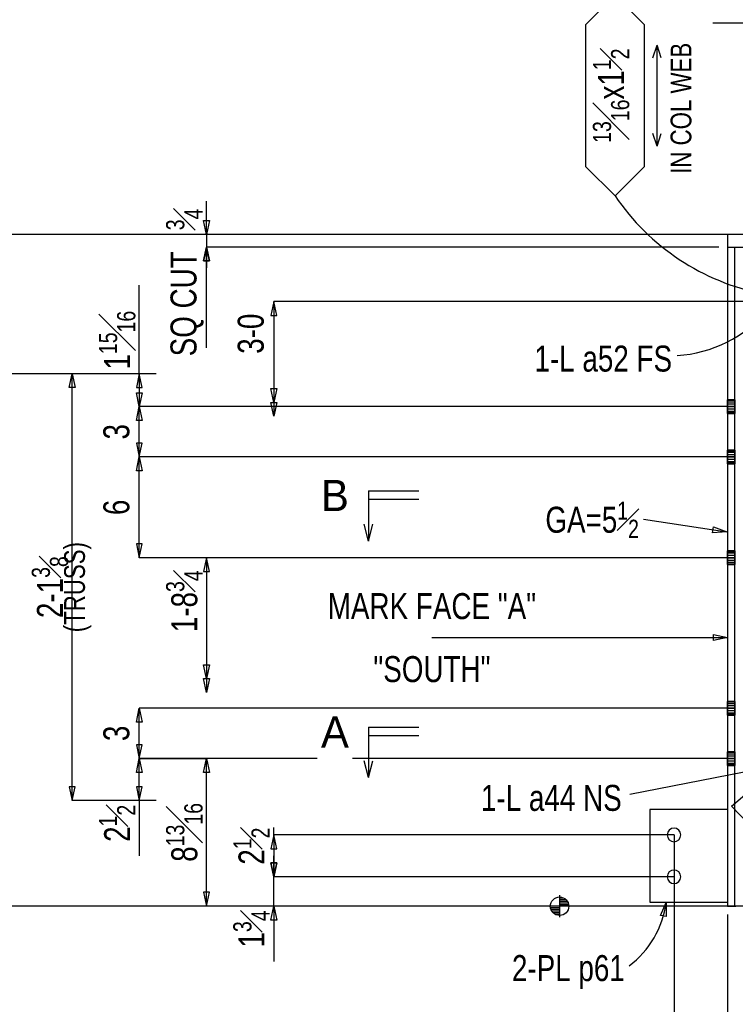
# Model space of a CAD drawing. Header units: inches. Extents: x -17.2 to 17.5, y -11.2 to 11.2.
# Tile 3 of 11: x -12.6 to -9, y 2.6 to 7.4. Entities that reach past the tile are written whole.
import ezdxf
from ezdxf.enums import TextEntityAlignment as Align

# ---------------------------------------------------------------- set-up
doc = ezdxf.new("R2010")
doc.units = ezdxf.units.IN
doc.header["$LTSCALE"] = 2.5
doc.header["$MEASUREMENT"] = 0
doc.linetypes.add('SDS2_5', pattern=[0.04, 0.02, -0.02])
doc.layers.add('Layer_0', color=7, linetype='Continuous')
doc.layers.add('Outline', color=7, linetype='Continuous')
doc.styles.add('MTextWidth', font='txt', dxfattribs={"width": 0.8, "height": 0.2})

msp = doc.modelspace()

# ---------------------------------------------------------------- linework, layer by layer
at = {"color": 1, "linetype": 'Continuous'}
for p, q in [((-8.8508, 7.4228), (-9.1252, 7.4228)), ((-9.3873, 6.3743), (-12.9878, 6.3743)), ((-11.9716, 5.6831), (-11.9716, 6.1232)), ((-11.3049, 6.041), (-11.3197, 5.9721)), ((-8.7258, 6.041), (-11.3049, 6.041)), ((-11.2901, 5.9721), (-11.3049, 6.041)), ((-11.3049, 6.041), (-11.3049, 5.541)), ((-11.3197, 5.9721), (-11.2901, 5.9721)), ((-12.3049, 5.6831), (-13.3049, 5.6831)), ((-12.3197, 5.6142), (-12.3049, 5.6831)), ((-12.3049, 3.5652), (-12.3049, 5.6831)), ((-12.3049, 5.6831), (-12.2901, 5.6142)), ((-11.9716, 5.6831), (-12.3049, 5.6831)), ((-11.9716, 5.6831), (-11.9863, 5.6142)), ((-11.8882, 5.6831), (-11.9716, 5.6831)), ((-11.9568, 5.6142), (-11.9716, 5.6831)), ((-11.9716, 5.6831), (-11.9716, 5.5202)), ((-12.2901, 5.6142), (-12.3197, 5.6142)), ((-11.9863, 5.6142), (-11.9568, 5.6142)), ((-11.9716, 5.5202), (-11.9863, 5.5891)), ((-11.9863, 5.5891), (-11.9568, 5.5891)), ((-11.9568, 5.5891), (-11.9716, 5.5202)), ((-11.3049, 5.541), (-11.3197, 5.6099)), ((-11.3197, 5.6099), (-11.2901, 5.6099)), ((-11.2901, 5.6099), (-11.3049, 5.541)), ((-11.3049, 5.4721), (-11.3197, 5.541)), ((-11.3197, 5.541), (-11.2901, 5.541)), ((-11.3049, 5.541), (-11.3049, 5.4721)), ((-11.2901, 5.541), (-11.3049, 5.4721)), ((-11.9863, 5.4513), (-11.9716, 5.5202)), ((-11.9716, 5.2702), (-11.9716, 5.5202)), ((-11.9716, 5.5202), (-11.9568, 5.4513)), ((-9.0169, 5.5202), (-11.9716, 5.5202)), ((-11.9716, 5.5202), (-11.9716, 5.5202)), ((-11.9568, 5.4513), (-11.9863, 5.4513)), ((-11.9568, 5.3391), (-11.9863, 5.3391)), ((-11.9863, 5.3391), (-11.9716, 5.2702)), ((-11.9716, 5.2702), (-11.9568, 5.3391)), ((-11.9863, 5.2013), (-11.9716, 5.2702)), ((-11.9716, 4.7702), (-11.9716, 5.2702)), ((-11.9716, 5.2702), (-11.9568, 5.2013)), ((-9.0169, 5.2702), (-11.9716, 5.2702)), ((-9.0169, 5.2702), (-11.9716, 5.2702)), ((-11.9568, 5.2013), (-11.9863, 5.2013)), ((-9.4704, 4.9619), (-9.0567, 4.8985)), ((-9.1271, 4.8943), (-9.1226, 4.9235)), ((-9.0567, 4.8985), (-9.1271, 4.8943)), ((-9.1226, 4.9235), (-9.0567, 4.8985)), ((-9.0567, 4.8985), (-9.0567, 4.8985)), ((-11.9568, 4.8391), (-11.9863, 4.8391)), ((-11.9863, 4.8391), (-11.9716, 4.7702)), ((-11.9716, 4.7702), (-11.9568, 4.8391)), ((-9.0169, 4.7702), (-11.9716, 4.7702)), ((-11.6382, 4.7702), (-11.653, 4.7013)), ((-9.0531, 4.7702), (-11.6382, 4.7702)), ((-11.6235, 4.7013), (-11.6382, 4.7702)), ((-11.6382, 4.7702), (-11.6382, 4.1702)), ((-11.653, 4.7013), (-11.6235, 4.7013)), ((-11.6382, 4.1702), (-11.653, 4.2391)), ((-11.653, 4.2391), (-11.6235, 4.2391)), ((-11.6235, 4.2391), (-11.6382, 4.1702)), ((-11.6382, 4.1013), (-11.653, 4.1702)), ((-11.653, 4.1702), (-11.6235, 4.1702)), ((-11.6382, 4.1702), (-11.6382, 4.1013)), ((-11.6235, 4.1702), (-11.6382, 4.1013)), ((-11.9863, 3.9547), (-11.9716, 4.0236)), ((-11.9716, 3.7736), (-11.9716, 4.0236)), ((-11.9716, 4.0236), (-11.9568, 3.9547)), ((-9.0169, 4.0236), (-11.9716, 4.0236)), ((-11.9568, 3.9547), (-11.9863, 3.9547)), ((-11.9568, 3.8425), (-11.9863, 3.8425)), ((-11.9863, 3.8425), (-11.9716, 3.7736)), ((-11.9716, 3.7736), (-11.9568, 3.8425)), ((-11.9863, 3.7047), (-11.9716, 3.7736)), ((-11.9716, 3.5652), (-11.9716, 3.7736)), ((-11.9716, 3.7736), (-11.9568, 3.7047)), ((-11.0889, 3.7736), (-11.9716, 3.7736)), ((-11.0889, 3.7736), (-11.9716, 3.7736)), ((-11.9716, 3.7736), (-11.6382, 3.7736)), ((-11.653, 3.7047), (-11.6382, 3.7736)), ((-11.6382, 3.041), (-11.6382, 3.7736)), ((-11.6382, 3.7736), (-11.6235, 3.7047)), ((-9.0169, 3.7736), (-10.9134, 3.7736)), ((-9.0169, 3.7736), (-10.9134, 3.7736)), ((-9.5377, 3.5963), (-8.8997, 3.7214)), ((-11.9568, 3.7047), (-11.9863, 3.7047)), ((-11.6235, 3.7047), (-11.653, 3.7047)), ((-12.2901, 3.6341), (-12.3197, 3.6341)), ((-12.3197, 3.6341), (-12.3049, 3.5652)), ((-12.3049, 3.5652), (-12.2901, 3.6341)), ((-11.9568, 3.6341), (-11.9863, 3.6341)), ((-11.9863, 3.6341), (-11.9716, 3.5652)), ((-11.9716, 3.5652), (-11.9568, 3.6341)), ((-9.0331, 3.537), (-8.8991, 3.6516)), ((-11.9716, 3.5652), (-12.3049, 3.5652)), ((-11.8882, 3.5652), (-11.9716, 3.5652)), ((-11.9716, 3.5652), (-11.9716, 3.2909)), ((-8.0915, 2.5544), (-9.0331, 3.537)), ((-11.3049, 3.3952), (-11.3049, 3.4312)), ((-11.3049, 3.3952), (-11.3197, 3.3263)), ((-9.3185, 3.3952), (-11.3049, 3.3952)), ((-11.2901, 3.3263), (-11.3049, 3.3952)), ((-11.3049, 3.3952), (-11.3049, 3.1868)), ((-9.3185, 3.3952), (-9.3185, 2.352)), ((-11.3197, 3.3263), (-11.2901, 3.3263)), ((-11.3049, 3.1868), (-11.3049, 3.2902)), ((-11.2901, 3.2557), (-11.3197, 3.2557)), ((-11.3197, 3.2557), (-11.3049, 3.1868)), ((-11.3049, 3.1868), (-11.3197, 3.2557)), ((-11.3197, 3.2557), (-11.2901, 3.2557)), ((-11.3049, 3.1868), (-11.2901, 3.2557)), ((-11.2901, 3.2557), (-11.3049, 3.1868)), ((-11.3049, 3.041), (-11.3049, 3.1868)), ((-9.3185, 3.1868), (-11.3049, 3.1868)), ((-9.3185, 3.1868), (-11.3049, 3.1868)), ((-11.6235, 3.1099), (-11.653, 3.1099)), ((-11.653, 3.1099), (-11.6382, 3.041)), ((-11.6382, 3.041), (-11.6235, 3.1099)), ((-9.3865, 3.041), (-13.3049, 3.041)), ((-9.0948, 3.041), (-11.6382, 3.041)), ((-11.3197, 2.9721), (-11.3049, 3.041)), ((-9.0948, 3.041), (-11.3049, 3.041)), ((-11.3049, 3.041), (-11.3049, 2.7667)), ((-11.3049, 3.041), (-11.2901, 2.9721)), ((-9.0531, 2.9993), (-9.0531, 2.352)), ((-11.2901, 2.9721), (-11.3197, 2.9721))]:
    msp.add_line(p, q, dxfattribs=at)
msp.add_arc((-9.3475, 6.4276), 0.6557, 273.8834, 318.8834, dxfattribs=at)
at = {"layer": 'Layer_0', "color": 2, "linetype": 'Continuous'}
for p, q in [((-8.2415, 6.3743), (-9.054, 6.3743)), ((-9.054, 6.3743), (-9.054, 6.3118)), ((-9.054, 6.3118), (-8.2415, 6.3118)), ((-9.0531, 6.3118), (-9.0531, 3.041)), ((-9.0169, 3.041), (-9.0169, 6.3118)), ((-9.0531, 5.554), (-9.0535, 5.554)), ((-9.0165, 5.554), (-9.0169, 5.554)), ((-9.0535, 5.4863), (-9.0531, 5.4863)), ((-9.0169, 5.4863), (-9.0165, 5.4863)), ((-9.0531, 5.304), (-9.0535, 5.304)), ((-9.0165, 5.304), (-9.0169, 5.304)), ((-9.0535, 5.2363), (-9.0531, 5.2363)), ((-9.0169, 5.2363), (-9.0165, 5.2363)), ((-9.0531, 4.804), (-9.0535, 4.804)), ((-9.0165, 4.804), (-9.0169, 4.804)), ((-9.0535, 4.7363), (-9.0531, 4.7363)), ((-9.0169, 4.7363), (-9.0165, 4.7363)), ((-9.0531, 4.0574), (-9.0535, 4.0574)), ((-9.0165, 4.0574), (-9.0169, 4.0574)), ((-9.0535, 3.9897), (-9.0531, 3.9897)), ((-9.0169, 3.9897), (-9.0165, 3.9897)), ((-9.0531, 3.8074), (-9.0535, 3.8074)), ((-9.0165, 3.8074), (-9.0169, 3.8074)), ((-9.0535, 3.7397), (-9.0531, 3.7397)), ((-9.0169, 3.7397), (-9.0165, 3.7397)), ((-9.0531, 3.5202), (-9.4385, 3.5202)), ((-9.4385, 3.5202), (-9.4385, 3.0618)), ((-9.4385, 3.0618), (-9.0531, 3.0618)), ((-9.0531, 3.041), (-9.0169, 3.041)), ((-9.0169, 3.041), (-9.0125, 3.041))]:
    msp.add_line(p, q, dxfattribs=at)
at = {"layer": 'Layer_0', "color": 1, "linetype": 'SDS2_5'}
for p, q in [((-9.0535, 5.5514), (-9.0535, 5.554)), ((-9.0535, 5.5441), (-9.0535, 5.5514)), ((-9.0535, 5.5514), (-9.0531, 5.5514)), ((-9.0535, 5.5331), (-9.0535, 5.5441)), ((-9.0535, 5.5441), (-9.0531, 5.5441)), ((-9.0535, 5.5202), (-9.0535, 5.5331)), ((-9.0535, 5.5331), (-9.0531, 5.5331)), ((-9.0169, 5.554), (-9.0531, 5.554)), ((-9.0531, 5.5514), (-9.0169, 5.5514)), ((-9.0531, 5.5441), (-9.0169, 5.5441)), ((-9.0531, 5.5331), (-9.0169, 5.5331)), ((-9.0169, 5.5514), (-9.0165, 5.5514)), ((-9.0169, 5.5441), (-9.0165, 5.5441)), ((-9.0169, 5.5331), (-9.0165, 5.5331)), ((-9.0165, 5.554), (-9.0165, 5.5514)), ((-9.0165, 5.5514), (-9.0165, 5.5441)), ((-9.0165, 5.5441), (-9.0165, 5.5331)), ((-9.0165, 5.5331), (-9.0165, 5.5202)), ((-9.0535, 5.5072), (-9.0535, 5.5202)), ((-9.0535, 5.5202), (-9.0531, 5.5202)), ((-9.0535, 5.4962), (-9.0535, 5.5072)), ((-9.0531, 5.5072), (-9.0535, 5.5072)), ((-9.0535, 5.4889), (-9.0535, 5.4962)), ((-9.0531, 5.4962), (-9.0535, 5.4962)), ((-9.0535, 5.4863), (-9.0535, 5.4889)), ((-9.0531, 5.4889), (-9.0535, 5.4889)), ((-9.0531, 5.5202), (-9.0169, 5.5202)), ((-9.0169, 5.5072), (-9.0531, 5.5072)), ((-9.0169, 5.4962), (-9.0531, 5.4962)), ((-9.0169, 5.4889), (-9.0531, 5.4889)), ((-9.0531, 5.4863), (-9.0169, 5.4863)), ((-9.0169, 5.5202), (-9.0165, 5.5202)), ((-9.0165, 5.5072), (-9.0169, 5.5072)), ((-9.0165, 5.4962), (-9.0169, 5.4962)), ((-9.0165, 5.4889), (-9.0169, 5.4889)), ((-9.0165, 5.5202), (-9.0165, 5.5072)), ((-9.0165, 5.5072), (-9.0165, 5.4962)), ((-9.0165, 5.4962), (-9.0165, 5.4889)), ((-9.0165, 5.4889), (-9.0165, 5.4863)), ((-9.0535, 5.3014), (-9.0535, 5.304)), ((-9.0535, 5.2941), (-9.0535, 5.3014)), ((-9.0535, 5.3014), (-9.0531, 5.3014)), ((-9.0535, 5.2831), (-9.0535, 5.2941)), ((-9.0535, 5.2941), (-9.0531, 5.2941)), ((-9.0535, 5.2702), (-9.0535, 5.2831)), ((-9.0535, 5.2831), (-9.0531, 5.2831)), ((-9.0169, 5.304), (-9.0531, 5.304)), ((-9.0531, 5.3014), (-9.0169, 5.3014)), ((-9.0531, 5.2941), (-9.0169, 5.2941)), ((-9.0531, 5.2831), (-9.0169, 5.2831)), ((-9.0169, 5.3014), (-9.0165, 5.3014)), ((-9.0169, 5.2941), (-9.0165, 5.2941)), ((-9.0169, 5.2831), (-9.0165, 5.2831)), ((-9.0165, 5.304), (-9.0165, 5.3014)), ((-9.0165, 5.3014), (-9.0165, 5.2941)), ((-9.0165, 5.2941), (-9.0165, 5.2831)), ((-9.0165, 5.2831), (-9.0165, 5.2702)), ((-9.0535, 5.2572), (-9.0535, 5.2702)), ((-9.0535, 5.2702), (-9.0531, 5.2702)), ((-9.0535, 5.2462), (-9.0535, 5.2572)), ((-9.0531, 5.2572), (-9.0535, 5.2572)), ((-9.0535, 5.2389), (-9.0535, 5.2462)), ((-9.0531, 5.2462), (-9.0535, 5.2462)), ((-9.0535, 5.2363), (-9.0535, 5.2389)), ((-9.0531, 5.2389), (-9.0535, 5.2389)), ((-9.0531, 5.2702), (-9.0169, 5.2702)), ((-9.0169, 5.2572), (-9.0531, 5.2572)), ((-9.0169, 5.2462), (-9.0531, 5.2462)), ((-9.0169, 5.2389), (-9.0531, 5.2389)), ((-9.0531, 5.2363), (-9.0169, 5.2363)), ((-9.0169, 5.2702), (-9.0165, 5.2702)), ((-9.0165, 5.2572), (-9.0169, 5.2572)), ((-9.0165, 5.2462), (-9.0169, 5.2462)), ((-9.0165, 5.2389), (-9.0169, 5.2389)), ((-9.0165, 5.2702), (-9.0165, 5.2572)), ((-9.0165, 5.2572), (-9.0165, 5.2462)), ((-9.0165, 5.2462), (-9.0165, 5.2389)), ((-9.0165, 5.2389), (-9.0165, 5.2363)), ((-9.0535, 4.8014), (-9.0535, 4.804)), ((-9.0535, 4.7941), (-9.0535, 4.8014)), ((-9.0535, 4.8014), (-9.0531, 4.8014)), ((-9.0535, 4.7831), (-9.0535, 4.7941)), ((-9.0535, 4.7941), (-9.0531, 4.7941)), ((-9.0169, 4.804), (-9.0531, 4.804)), ((-9.0531, 4.8014), (-9.0169, 4.8014)), ((-9.0531, 4.7941), (-9.0169, 4.7941)), ((-9.0169, 4.8014), (-9.0165, 4.8014)), ((-9.0169, 4.7941), (-9.0165, 4.7941)), ((-9.0165, 4.804), (-9.0165, 4.8014)), ((-9.0165, 4.8014), (-9.0165, 4.7941)), ((-9.0165, 4.7941), (-9.0165, 4.7831)), ((-9.0535, 4.7702), (-9.0535, 4.7831)), ((-9.0535, 4.7831), (-9.0531, 4.7831)), ((-9.0535, 4.7572), (-9.0535, 4.7702)), ((-9.0535, 4.7702), (-9.0531, 4.7702)), ((-9.0535, 4.7462), (-9.0535, 4.7572)), ((-9.0531, 4.7572), (-9.0535, 4.7572)), ((-9.0535, 4.7389), (-9.0535, 4.7462)), ((-9.0531, 4.7462), (-9.0535, 4.7462)), ((-9.0531, 4.7831), (-9.0169, 4.7831)), ((-9.0531, 4.7702), (-9.0169, 4.7702)), ((-9.0169, 4.7572), (-9.0531, 4.7572)), ((-9.0169, 4.7462), (-9.0531, 4.7462)), ((-9.0169, 4.7831), (-9.0165, 4.7831)), ((-9.0169, 4.7702), (-9.0165, 4.7702)), ((-9.0165, 4.7572), (-9.0169, 4.7572)), ((-9.0165, 4.7462), (-9.0169, 4.7462)), ((-9.0165, 4.7831), (-9.0165, 4.7702)), ((-9.0165, 4.7702), (-9.0165, 4.7572)), ((-9.0165, 4.7572), (-9.0165, 4.7462)), ((-9.0165, 4.7462), (-9.0165, 4.7389)), ((-9.0535, 4.7363), (-9.0535, 4.7389)), ((-9.0531, 4.7389), (-9.0535, 4.7389)), ((-9.0169, 4.7389), (-9.0531, 4.7389)), ((-9.0531, 4.7363), (-9.0169, 4.7363)), ((-9.0165, 4.7389), (-9.0169, 4.7389)), ((-9.0165, 4.7389), (-9.0165, 4.7363)), ((-9.0535, 4.0549), (-9.0535, 4.0574)), ((-9.0169, 4.0574), (-9.0531, 4.0574)), ((-9.0165, 4.0574), (-9.0165, 4.0549)), ((-9.0535, 4.0475), (-9.0535, 4.0549)), ((-9.0535, 4.0549), (-9.0531, 4.0549)), ((-9.0535, 4.0365), (-9.0535, 4.0475)), ((-9.0535, 4.0475), (-9.0531, 4.0475)), ((-9.0535, 4.0236), (-9.0535, 4.0365)), ((-9.0535, 4.0365), (-9.0531, 4.0365)), ((-9.0535, 4.0106), (-9.0535, 4.0236)), ((-9.0535, 4.0236), (-9.0531, 4.0236)), ((-9.0535, 3.9996), (-9.0535, 4.0106)), ((-9.0531, 4.0106), (-9.0535, 4.0106)), ((-9.0531, 4.0549), (-9.0169, 4.0549)), ((-9.0531, 4.0475), (-9.0169, 4.0475)), ((-9.0531, 4.0365), (-9.0169, 4.0365)), ((-9.0531, 4.0236), (-9.0169, 4.0236)), ((-9.0169, 4.0106), (-9.0531, 4.0106)), ((-9.0169, 4.0549), (-9.0165, 4.0549)), ((-9.0169, 4.0475), (-9.0165, 4.0475)), ((-9.0169, 4.0365), (-9.0165, 4.0365)), ((-9.0169, 4.0236), (-9.0165, 4.0236)), ((-9.0165, 4.0106), (-9.0169, 4.0106)), ((-9.0165, 4.0549), (-9.0165, 4.0475)), ((-9.0165, 4.0475), (-9.0165, 4.0365)), ((-9.0165, 4.0365), (-9.0165, 4.0236)), ((-9.0165, 4.0236), (-9.0165, 4.0106)), ((-9.0165, 4.0106), (-9.0165, 3.9996)), ((-9.0535, 3.9923), (-9.0535, 3.9996)), ((-9.0531, 3.9996), (-9.0535, 3.9996)), ((-9.0535, 3.9897), (-9.0535, 3.9923)), ((-9.0531, 3.9923), (-9.0535, 3.9923)), ((-9.0169, 3.9996), (-9.0531, 3.9996)), ((-9.0169, 3.9923), (-9.0531, 3.9923)), ((-9.0531, 3.9897), (-9.0169, 3.9897)), ((-9.0165, 3.9996), (-9.0169, 3.9996)), ((-9.0165, 3.9923), (-9.0169, 3.9923)), ((-9.0165, 3.9996), (-9.0165, 3.9923)), ((-9.0165, 3.9923), (-9.0165, 3.9897)), ((-9.0535, 3.8049), (-9.0535, 3.8074)), ((-9.0535, 3.7975), (-9.0535, 3.8049)), ((-9.0535, 3.8049), (-9.0531, 3.8049)), ((-9.0535, 3.7865), (-9.0535, 3.7975)), ((-9.0535, 3.7975), (-9.0531, 3.7975)), ((-9.0535, 3.7736), (-9.0535, 3.7865)), ((-9.0535, 3.7865), (-9.0531, 3.7865)), ((-9.0535, 3.7606), (-9.0535, 3.7736)), ((-9.0535, 3.7736), (-9.0531, 3.7736)), ((-9.0169, 3.8074), (-9.0531, 3.8074)), ((-9.0531, 3.8049), (-9.0169, 3.8049)), ((-9.0531, 3.7975), (-9.0169, 3.7975)), ((-9.0531, 3.7865), (-9.0169, 3.7865)), ((-9.0531, 3.7736), (-9.0169, 3.7736)), ((-9.0169, 3.8049), (-9.0165, 3.8049)), ((-9.0169, 3.7975), (-9.0165, 3.7975)), ((-9.0169, 3.7865), (-9.0165, 3.7865)), ((-9.0169, 3.7736), (-9.0165, 3.7736)), ((-9.0165, 3.8074), (-9.0165, 3.8049)), ((-9.0165, 3.8049), (-9.0165, 3.7975)), ((-9.0165, 3.7975), (-9.0165, 3.7865)), ((-9.0165, 3.7865), (-9.0165, 3.7736)), ((-9.0165, 3.7736), (-9.0165, 3.7606)), ((-9.0535, 3.7496), (-9.0535, 3.7606)), ((-9.0531, 3.7606), (-9.0535, 3.7606)), ((-9.0535, 3.7423), (-9.0535, 3.7496)), ((-9.0531, 3.7496), (-9.0535, 3.7496)), ((-9.0535, 3.7397), (-9.0535, 3.7423)), ((-9.0531, 3.7423), (-9.0535, 3.7423)), ((-9.0169, 3.7606), (-9.0531, 3.7606)), ((-9.0169, 3.7496), (-9.0531, 3.7496)), ((-9.0169, 3.7423), (-9.0531, 3.7423)), ((-9.0531, 3.7397), (-9.0169, 3.7397)), ((-9.0165, 3.7606), (-9.0169, 3.7606)), ((-9.0165, 3.7496), (-9.0169, 3.7496)), ((-9.0165, 3.7423), (-9.0169, 3.7423)), ((-9.0165, 3.7606), (-9.0165, 3.7496)), ((-9.0165, 3.7496), (-9.0165, 3.7423)), ((-9.0165, 3.7423), (-9.0165, 3.7397))]:
    msp.add_line(p, q, dxfattribs=at)
at = {"layer": 'Layer_0', "color": 3, "linetype": 'Continuous'}
for points in [[(-9.3056, 3.3639), (-9.2946, 3.3712), (-9.2873, 3.3822), (-9.2847, 3.3952), (-9.2873, 3.4081), (-9.2946, 3.4191), (-9.3056, 3.4264), (-9.3185, 3.429), (-9.3315, 3.4264), (-9.3425, 3.4191), (-9.3498, 3.4081), (-9.3524, 3.3952), (-9.3498, 3.3822), (-9.3425, 3.3712), (-9.3315, 3.3639), (-9.3185, 3.3613), (-9.3056, 3.3639)], [(-9.3056, 3.1556), (-9.2946, 3.1629), (-9.2873, 3.1739), (-9.2847, 3.1868), (-9.2873, 3.1998), (-9.2946, 3.2108), (-9.3056, 3.2181), (-9.3185, 3.2207), (-9.3315, 3.2181), (-9.3425, 3.2108), (-9.3498, 3.1998), (-9.3524, 3.1868), (-9.3498, 3.1739), (-9.3425, 3.1629), (-9.3315, 3.1556), (-9.3185, 3.153), (-9.3056, 3.1556)]]:
    msp.add_lwpolyline(points, close=True, dxfattribs=at)
at = {"layer": 'Outline', "color": 1, "linetype": 'Continuous'}
for p, q in [((-9.6112, 7.5597), (-9.757, 7.4138)), ((-9.4654, 7.4138), (-9.6112, 7.5597)), ((-9.757, 7.4138), (-9.757, 6.7124)), ((-9.4654, 6.7124), (-9.4654, 7.4138)), ((-9.4237, 7.2506), (-9.4029, 7.3131)), ((-9.4029, 6.8131), (-9.4029, 7.3131)), ((-9.382, 7.2506), (-9.4029, 7.3131)), ((-9.4029, 6.8131), (-9.4237, 6.8756)), ((-9.4029, 6.8131), (-9.382, 6.8756)), ((-9.757, 6.7124), (-9.6112, 6.5666)), ((-9.6112, 6.5666), (-9.4654, 6.7124)), ((-11.6382, 6.3743), (-11.6382, 6.539)), ((-11.6382, 6.3743), (-11.653, 6.4432)), ((-11.653, 6.4432), (-11.6235, 6.4432)), ((-11.6235, 6.4432), (-11.6382, 6.3743)), ((-0.3153, 6.3743), (-12.9878, 6.3743)), ((-8.6477, 6.3743), (-11.6382, 6.3743)), ((-11.6382, 6.3743), (-11.6382, 6.3118)), ((-11.653, 6.2429), (-11.6382, 6.3118)), ((-11.6382, 6.3118), (-11.653, 6.2429)), ((-11.6382, 5.8118), (-11.6382, 6.3118)), ((-11.6382, 6.3118), (-11.6382, 6.3118)), ((-11.6382, 6.3118), (-11.6235, 6.2429)), ((-11.6382, 6.3118), (-11.6382, 6.2085)), ((-11.6235, 6.2429), (-11.6382, 6.3118)), ((-9.0956, 6.3118), (-11.6382, 6.3118)), ((-11.6235, 6.2429), (-11.653, 6.2429)), ((-11.653, 6.2429), (-11.6235, 6.2429)), ((-10.5198, 4.3743), (-9.0531, 4.3743)), ((-9.122, 4.3596), (-9.122, 4.3891)), ((-9.122, 4.3891), (-9.0531, 4.3743)), ((-9.0531, 4.3743), (-9.122, 4.3596)), ((-9.0531, 4.3743), (-9.0531, 4.3743)), ((-9.8865, 3.096), (-9.8865, 2.986)), ((-0.3734, 3.041), (-13.6817, 3.041)), ((-9.8315, 3.041), (-9.9415, 3.041)), ((-9.5948, 3.041), (-9.8865, 3.041)), ((-9.3856, 2.9954), (-9.3568, 3.0597)), ((-9.3568, 3.0597), (-9.3568, 3.0597)), ((-9.3568, 3.0597), (-9.3568, 2.9892)), ((-9.3568, 2.9892), (-9.3856, 2.9954))]:
    msp.add_line(p, q, dxfattribs=at)
at = {"layer": 'Outline', "color": 3, "linetype": 'Continuous'}
for p, q in [((-10.8344, 5.103), (-10.5844, 5.103)), ((-10.8344, 5.103), (-10.8344, 4.853)), ((-10.8344, 5.0613), (-10.5844, 5.0613)), ((-10.8344, 4.853), (-10.8553, 4.9363)), ((-10.8344, 4.853), (-10.8136, 4.9363)), ((-10.8344, 3.9297), (-10.5844, 3.9297)), ((-10.8344, 3.9297), (-10.8344, 3.6797)), ((-10.8344, 3.888), (-10.5844, 3.888)), ((-10.8344, 3.6797), (-10.8553, 3.763)), ((-10.8344, 3.6797), (-10.8136, 3.763)), ((-9.8865, 3.0827), (-9.8674, 3.0827)), ((-9.8865, 3.0327), (-9.9315, 3.0327)), ((-9.8865, 3.0743), (-9.855, 3.0743)), ((-9.8865, 3.066), (-9.8481, 3.066)), ((-9.8865, 3.0577), (-9.8438, 3.0577)), ((-9.8865, 3.0493), (-9.8414, 3.0493)), ((-9.8865, 3.0243), (-9.9292, 3.0243)), ((-9.8865, 3.016), (-9.9249, 3.016)), ((-9.8865, 3.0077), (-9.9179, 3.0077)), ((-9.8865, 2.9993), (-9.9056, 2.9993))]:
    msp.add_line(p, q, dxfattribs=at)
at = {"layer": 'Outline', "color": 1, "linetype": 'Continuous'}
msp.add_circle((-9.8865, 3.041), 0.0458, dxfattribs=at)
for centre, radius, start, end in [((-8.6568, 7.2103), 1.1512, 213.9976, 258.9976), ((-9.8294, 3.1254), 0.4772, 307.0756, 352.0756)]:
    msp.add_arc(centre, radius, start, end, dxfattribs=at)

# ---------------------------------------------------------------- texts
at = {"color": 1, "linetype": 'Continuous', "width": 0.8}
msp.add_text('IN COL WEB', height=0.10322, rotation=90, dxfattribs=at).set_placement((-9.2323, 6.675))
at = {"color": 2, "linetype": 'Continuous', "width": 0.8}
msp.add_text('3-0', height=0.12902, rotation=90, dxfattribs=at).set_placement((-11.3545, 5.9816), align=Align.RIGHT)
for s, p in [('1-L a52 FS', (-9.3282, 5.6939)), ('1-L a44 NS', (-9.5782, 3.5141))]:
    msp.add_text(s, height=0.12902, dxfattribs=at).set_placement(p, align=Align.RIGHT)
for s, p in [('3', (-12.0212, 5.3952)), ('6', (-12.0212, 5.0202)), ('3', (-12.0212, 3.8986))]:
    msp.add_text(s, height=0.129, rotation=90, dxfattribs=at).set_placement(p, align=Align.CENTER)
at = {"color": 1, "linetype": 'Continuous', "width": 0.8}
msp.add_text('(TRUSS)', height=0.10322, rotation=90, dxfattribs=at).set_placement((-12.3446, 4.6242), align=Align.TOP_CENTER)
at = {"color": 2, "linetype": 'Continuous', "char_height": 0.129022, "rotation": 90, "style": 'MTextWidth'}
for s, insert, attachment_point in [('\\A1;1{\\H0.70x;\\S15#16;}', (-11.9914, 5.704), 7), ('\\A1;2-1{\\H0.70x;\\S3#8;}', (-12.3248, 4.6242), 8), ('\\A1;1-8{\\H0.70x;\\S3#4;}', (-11.6581, 4.7077), 9), ('\\A1;8{\\H0.70x;\\S13#16;}', (-11.6581, 3.4073), 8), ('\\A1;2{\\H0.70x;\\S1#2;}', (-11.9914, 3.5444), 9), ('\\A1;2{\\H0.70x;\\S1#2;}', (-11.3248, 3.4312), 9), ('\\A1;1{\\H0.70x;\\S3#4;}', (-11.3248, 3.0202), 9)]:
    msp.add_mtext(s, dxfattribs=dict(at, insert=insert, attachment_point=attachment_point))
at = {"color": 2, "linetype": 'Continuous', "insert": (-9.4927, 4.8685), "char_height": 0.129022, "attachment_point": 9, "style": 'MTextWidth'}
msp.add_mtext('\\A1;GA=5{\\H0.70x;\\S1#2;}', dxfattribs=at)
at = {"layer": 'Outline', "color": 2, "linetype": 'Continuous', "width": 0.8}
msp.add_text('SQ CUT', height=0.12902, rotation=90, dxfattribs=at).set_placement((-11.6879, 6.291), align=Align.RIGHT)
at = {"layer": 'Outline', "color": 3, "linetype": 'Continuous'}
for s, p in [('B', (-11.0011, 5.0792)), ('A', (-11.0011, 3.9059))]:
    msp.add_text(s, height=0.1548, dxfattribs=at).set_placement(p, align=Align.MIDDLE_CENTER)
at = {"layer": 'Outline', "color": 2, "linetype": 'Continuous', "width": 0.8}
for s, height, p in [('MARK FACE "A"', 0.129022, (-10.5198, 4.4656)), ('"SOUTH"', 0.12902, (-10.5198, 4.1531))]:
    msp.add_text(s, height=height, dxfattribs=at).set_placement(p, align=Align.CENTER)
msp.add_text('2-PL p61', height=0.12902, dxfattribs=at).set_placement((-9.5626, 2.6694), align=Align.RIGHT)
at = {"layer": 'Outline', "color": 1, "linetype": 'Continuous', "insert": (-9.631, 7.0631), "char_height": 0.129022, "attachment_point": 5, "rotation": 90, "style": 'MTextWidth'}
msp.add_mtext('\\A1;{\\H0.70x;\\S13#16;}x1{\\H0.70x;\\S1#2;}', dxfattribs=at)
at = {"layer": 'Outline', "color": 2, "linetype": 'Continuous', "insert": (-11.6581, 6.3952), "char_height": 0.129022, "attachment_point": 7, "rotation": 90, "style": 'MTextWidth'}
msp.add_mtext('\\A1;{\\H0.70x;\\S3#4;}', dxfattribs=at)

doc.saveas('drawing.dxf')
